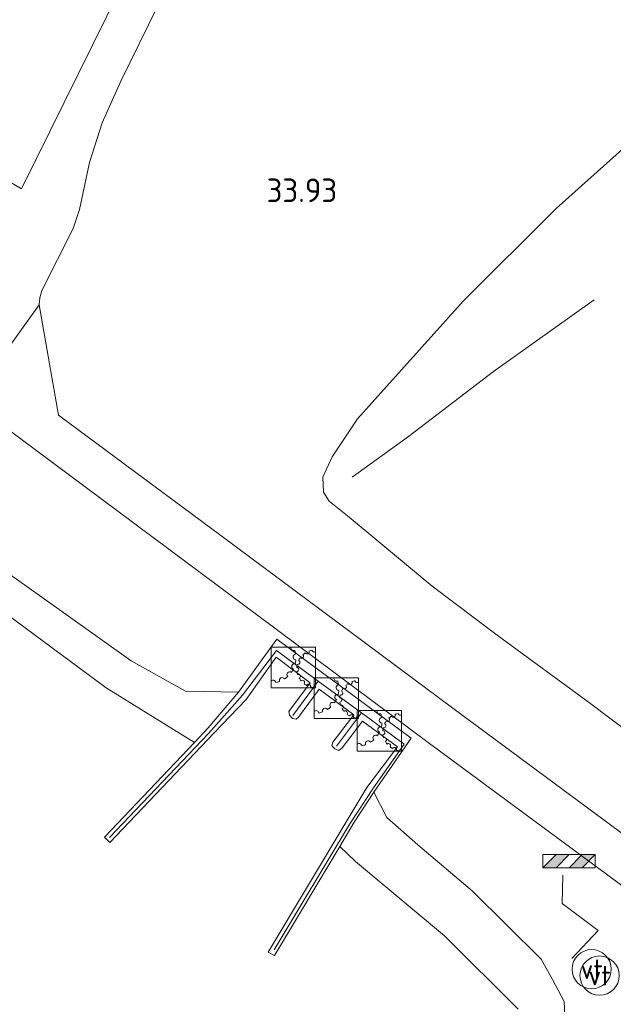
# Model space of a CAD drawing. Header units: metres. Extents: x 185049 to 189876, y 349292 to 352302.
# Tile 145 of 256: x 189310 to 189355, y 350142 to 350217. Entities that reach past the tile are written whole.
import ezdxf
from ezdxf.enums import TextEntityAlignment as Align

# ---------------------------------------------------------------- set-up
doc = ezdxf.new("R2010")
doc.units = ezdxf.units.M
for name, color, linetype, lineweight in [('B-WE-GR-GRAS-GV', 60, 'Continuous', 13), ('B-WE-GW-TALUD_KRUIN-G', 90, 'Continuous', 18), ('B-WE-IE-MEUBILAIR_WATERWEGMEUBILAIR-S', 150, 'Continuous', 25), ('B-WE-IE-MEUBILAIR_WEGMEUBILAIR-S', 7, 'Continuous', 25), ('B-WE-IE-MEUBILAIR_WEGMEUBILAIR_PARKEERMAATREGEL-G', 7, 'Continuous', 18), ('B-WE-IE-TERREINAFSCHEIDING_KUNSTMATIG_HEKWERK-G', 20, 'IE-TERREINAFSCHEIDING-KUNSTMATIG', 18), ('B-WE-IE-TERREINAFSCHEIDING_KUNSTMATIG_MUUR-G', 90, 'IE-TERREINAFSCHEIDING-KUNSTMATIG-DICHT', 18), ('B-WE-IE-TERREINAFSCHEIDING_KUNSTMATIG_MUUR-GV', 90, 'Continuous', 18), ('B-WE-OB-OEVERVOORZIENING-G', 7, 'Continuous', 18), ('B-WE-OG-BREUKLIJN-G', 7, 'Continuous', 18), ('B-WE-OG-WATER_KANAAL-GV', 120, 'Continuous', 18), ('B-WE-VH-VERHARDING_ASFALT-GV', 252, 'Continuous', 18), ('B-WE-VH-VERHARDING_ASFALT_GROEN-GV', 100, 'Continuous', 18), ('X-XX-AL-HOOGTELABEL-S', 7, 'Continuous', 25)]:
    doc.layers.add(name, color=color, linetype=linetype, lineweight=lineweight)
doc.styles.add('NLCS-ISO', font='NLCS-ISO.ttf')
doc.styles.add('NLCS-ISO-ANNOTATIVE-T18', font='NLCS-ISO.ttf', dxfattribs={"height": 1.8})
doc.linetypes.add('IE-TERREINAFSCHEIDING-KUNSTMATIG', pattern='A,4,[82,NLCS.SHX,S=0.75,R=90,X=0,Y=0],4,-2', length=10)
doc.linetypes.add('IE-TERREINAFSCHEIDING-KUNSTMATIG-DICHT', pattern='A,8,-1,[82,NLCS.SHX,S=0.75,R=90,X=0,Y=0],-1', length=10)

# ---------------------------------------------------------------- blocks, each defined once
blk = doc.blocks.new('SIE-WATER_BEWEGINGSWERKTUIG-SO')
at = {"color": 0, "linetype": 'ByBlock', "lineweight": 18}
blk.add_lwpolyline([(1.699, 1.55), (-1.699, 1.55), (-1.699, -1.55), (1.699, -1.55)], close=True, dxfattribs=at)
for centre, radius, start, end in [((0.035, 1.502), 0.211, 166.7542, 291.01156), ((0.201, 0.798), 0.211, 95.44647, 269.077), ((-1.699, 0.723), 1.901, 8.63121, 17.82682), ((0.622, 0.86), 0.16, 231.57734, 45.20786), ((1.699, -0.096), 1.44, 122.82751, 132.02312), ((1.057, 1.193), 0.16, 209.64277, 23.2733), ((1.699, -0.096), 1.44, 100.89295, 110.08856), ((1.585, 1.34), 0.16, 187.70821, 315.21921), ((0.091, 0.083), 0.211, 73.51191, 247.14243), ((-1.699, 0.723), 1.901, 346.69665, 355.89226), ((1.699, -0.096), 1.44, 166.69665, 175.89226), ((0.26, -0.153), 0.16, 275.44647, 89.077), ((0.343, 0.389), 0.16, 253.51191, 67.14243), ((1.699, -0.096), 1.44, 144.76208, 153.95769), ((-1.699, 0.723), 1.901, 302.82751, 312.02312), ((-0.277, -0.54), 0.211, 51.57734, 225.20786), ((-1.699, 0.723), 1.901, 324.76208, 333.95769), ((1.699, -0.096), 1.44, 188.63121, 197.82682), ((0.385, -0.686), 0.16, 297.38104, 111.01156), ((-1.549, -1.172), 0.211, 7.70821, 135.21921), ((-1.699, 0.723), 1.901, 280.89295, 290.08856), ((-0.852, -0.979), 0.211, 29.64277, 203.2733), ((1.699, -0.096), 1.44, 210.56578, 219.76139), ((0.701, -1.134), 0.16, 319.31561, 132.94613), ((1.699, -0.096), 1.44, 232.50034, 241.69596), ((1.161, -1.432), 0.16, 341.25017, 154.8807), ((1.699, -0.096), 1.44, 254.43491, 263.63052), ((1.699, -1.536), 0.16, 90, 176.81526)]:
    blk.add_arc(centre, radius, start, end, dxfattribs=at)
blk = doc.blocks.new('SAL-HOOGTELABEL-SO')
at = {"color": 0, "linetype": 'ByBlock', "lineweight": -2, "style": 'NLCS-ISO-ANNOTATIVE-T18'}
blk.add_attdef('HOOGTE', text='', height=1.8, dxfattribs=at).set_placement((2.788, 0), align=Align.RIGHT)
blk = doc.blocks.new('SIE-WATER_VERKLIKKER_TRANSPORTLEIDING-SO')
at = {"color": 0, "linetype": 'ByBlock', "lineweight": 18}
blk.add_circle((0, 0), 1.5, dxfattribs=at)
at = {"color": 0, "linetype": 'ByBlock', "lineweight": 18, "style": 'NLCS-ISO'}
blk.add_text('vt', height=1.5, dxfattribs=at).set_placement((0, 0), align=Align.MIDDLE_CENTER)
blk = doc.blocks.new('SIE-WEG_SLAGBOOM-SO')
at = {"linetype": 'ByBlock', "lineweight": 18}
h = blk.add_hatch(color=0, dxfattribs=at)
h.dxf.hatch_style = 1
h.paths.add_polyline_path([(0, 0.5), (-1, 0.5), (-2, -0.5), (-1, -0.5)])
h.paths.add_polyline_path([(2, 0.5), (1, 0.5), (0, -0.5), (1, -0.5)])
at = {"color": 0, "linetype": 'ByBlock', "lineweight": 18}
blk.add_lwpolyline([(-2, 0.5), (2, 0.5), (2, -0.5), (-2, -0.5)], close=True, dxfattribs=at)
for points in [[(-2, -0.5), (-1, 0.5)], [(-1, -0.5), (0, 0.5)], [(0, -0.5), (1, 0.5)], [(1, -0.5), (2, 0.5)]]:
    blk.add_lwpolyline(points, dxfattribs=at)

msp = doc.modelspace()

# ---------------------------------------------------------------- linework, layer by layer
at = {"layer": 'B-WE-GR-GRAS-GV'}
for points in [[(189338.277, 350261.349, 34.077), (189327.413, 350239.468, 34.07), (189317.637, 350219.687, 34.066), (189310.015, 350204.264, 34.116), (189307.256, 350205.86, 34.119), (189304.1444, 350199.4925, 34.1221), (189296.564, 350203.937, 34.094), (189308.871, 350224.776, 34.127), (189315.939, 350236.738, 34.122), (189326.664, 350254.776, 34.075), (189329.849, 350252.974, 34.05), (189339.398, 350269.312, 34.056)], [(189358.2682, 350153.2775, 34.0778), (189343.064, 350164.507, 34.248), (189325.232, 350177.763, 34.174), (189312.833, 350186.959, 34.111), (189311.37, 350195.397, 34.094), (189311.398, 350195.915, 34.107), (189311.57, 350196.497, 34.113), (189313.959, 350201.226, 34.133), (189314.431, 350202.678, 34.147), (189315.206, 350206.272, 34.159), (189316.176, 350209.292, 34.174), (189317.606, 350212.471, 34.174), (189320.427, 350218.227, 34.15), (189330.133, 350238.02, 34.151), (189341.1, 350260.129, 34.167)], [(189360.522, 350211.396, 33.219), (189350.879, 350202.741, 33.219), (189343.752, 350195.683, 33.365), (189335.684, 350186.695, 33.648), (189333.7417, 350183.7755, 33.7907), (189333.0412, 350182.2396, 33.8174), (189333.0989, 350181.0844, 33.8307), (189333.5341, 350180.4015, 33.8307), (189335.042, 350179.1604, 33.8041), (189341.3947, 350173.9076, 33.9241), (189346.3687, 350170.1509, 33.7641), (189353.5297, 350164.9063, 33.8574), (189359.5257, 350160.3743, 33.7641)], [(189359.5257, 350160.3743, 33.7641), (189353.5297, 350164.9063, 33.8574), (189346.3687, 350170.1509, 33.7641), (189341.3947, 350173.9076, 33.9241), (189335.042, 350179.1604, 33.8041), (189333.5341, 350180.4015, 33.8307), (189333.0989, 350181.0844, 33.8307), (189333.0412, 350182.2396, 33.8174), (189333.7417, 350183.7755, 33.7907), (189335.684, 350186.695, 33.648), (189343.752, 350195.683, 33.365), (189350.879, 350202.741, 33.219), (189360.522, 350211.396, 33.219)], [(189351.62, 350139.587, 34.058), (189351.484, 350142.181, 34.025), (189350.582, 350143.84, 34.064), (189349.728, 350145.409, 34.1), (189344.462, 350150.628, 34.13), (189340.289, 350154.135, 34.126), (189337.923, 350156.217, 34.062), (189336.932, 350158.155, 34.041), (189339.78, 350162.297, 34.205), (189329.513, 350169.844, 34.109), (189326.598, 350165.813, 34.122), (189322.553, 350165.877, 33.831), (189318.388, 350168.187, 33.898), (189311.208, 350173.314, 33.974), (189306.968, 350176.298, 33.987), (189303.781, 350178.661, 33.881), (189300.924, 350180.905, 33.839), (189306.046, 350188.037, 34.063), (189323.757, 350174.871, 34.171), (189341.098, 350161.968, 34.24), (189356.363, 350150.666, 34.197)], [(189306.968, 350176.298, 33.987), (189311.208, 350173.314, 33.974), (189318.388, 350168.187, 33.898), (189322.553, 350165.877, 33.831), (189326.598, 350165.813, 34.122), (189324.278, 350163.073, 33.118), (189323.24, 350161.965, 32.4), (189316.488, 350166.128, 32.401), (189310.389, 350170.649, 32.401), (189304.704, 350174.841, 32.401)], [(189347.977, 350141.595, 32.401), (189342.333, 350147.19, 32.401), (189335.54, 350152.862, 32.401), (189334.338, 350154.004, 32.4), (189335.435, 350155.871, 33.164), (189336.932, 350158.155, 34.041), (189337.923, 350156.217, 34.062), (189340.289, 350154.135, 34.126), (189344.462, 350150.628, 34.13), (189349.728, 350145.409, 34.1), (189350.582, 350143.84, 34.064), (189351.484, 350142.181, 34.025), (189351.62, 350139.587, 34.058)]]:
    msp.add_polyline3d(points, dxfattribs=at)
at = {"layer": 'B-WE-GW-TALUD_KRUIN-G'}
for points in [[(189360.522, 350211.396, 33.219), (189350.879, 350202.741, 33.219), (189343.752, 350195.683, 33.365), (189335.684, 350186.695, 33.648), (189333.7417, 350183.7755, 33.7907), (189333.0412, 350182.2396, 33.8174), (189333.0989, 350181.0844, 33.8307), (189333.5341, 350180.4015, 33.8307), (189335.042, 350179.1604, 33.8041), (189341.3947, 350173.9076, 33.9241), (189346.3687, 350170.1509, 33.7641), (189353.5297, 350164.9063, 33.8574), (189359.5257, 350160.3743, 33.7641)], [(189326.598, 350165.813, 34.122), (189322.553, 350165.877, 33.831), (189318.388, 350168.187, 33.898), (189311.208, 350173.314, 33.974), (189306.968, 350176.298, 33.987), (189303.781, 350178.661, 33.881), (189300.924, 350180.905, 33.839)], [(189336.932, 350158.155, 34.041), (189337.923, 350156.217, 34.062), (189340.289, 350154.135, 34.126), (189344.462, 350150.628, 34.13), (189349.728, 350145.409, 34.1), (189350.582, 350143.84, 34.064)], [(189350.582, 350143.84, 34.064), (189351.484, 350142.181, 34.025), (189351.62, 350139.587, 34.058), (189350.173, 350136.481, 34.122), (189346.519, 350131.433, 34.109), (189340.104, 350123.069, 34.054), (189334.391, 350115.215, 34.075), (189327.079, 350105.136, 34.029), (189319.8, 350095.113, 34.071), (189317.796, 350091.26, 34.126), (189314.632, 350086.449, 34.075), (189307.893, 350077.155, 34.109), (189301.13, 350068.199, 34.13), (189294.534, 350059.197, 34.084), (189289.416, 350052.247, 34.14), (189288.054, 350050.275, 34.062), (189286.809, 350049.335, 33.755)]]:
    msp.add_polyline3d(points, dxfattribs=at)
at = {"layer": 'B-WE-IE-MEUBILAIR_WEGMEUBILAIR_PARKEERMAATREGEL-G'}
msp.add_polyline3d([(189352.0604, 350145.4506, 34.1573), (189354.0733, 350147.6032, 34.2048), (189351.335, 350149.6695, 34.2166), (189351.3715, 350151.8278, 34.1751)], dxfattribs=at)
at = {"layer": 'B-WE-IE-TERREINAFSCHEIDING_KUNSTMATIG_HEKWERK-G'}
msp.add_polyline3d([(189326.598, 350165.813, 34.122), (189329.513, 350169.844, 34.109), (189339.78, 350162.297, 34.205), (189336.932, 350158.155, 34.041)], dxfattribs=at)
at = {"layer": 'B-WE-IE-TERREINAFSCHEIDING_KUNSTMATIG_MUUR-G'}
for points in [[(189316.744, 350154.704, 33.173), (189324.3, 350162.652, 33.173), (189326.895, 350165.562, 34.172), (189329.507, 350168.98, 34.172), (189332.68, 350166.653, 34.172)], [(189332.68, 350166.653, 34.172), (189330.752, 350164.023, 34.172)], [(189332.68, 350166.653, 34.172), (189336.006, 350164.215, 34.172)], [(189336.006, 350164.215, 34.172), (189339.254, 350161.833, 34.172), (189336.904, 350158.499, 34.126), (189335.097, 350155.755, 33.13), (189329.318, 350146.126, 33.168)], [(189336.006, 350164.215, 34.172), (189334.072, 350161.665, 34.172)]]:
    msp.add_polyline3d(points, dxfattribs=at)
at = {"layer": 'B-WE-IE-TERREINAFSCHEIDING_KUNSTMATIG_MUUR-GV'}
msp.add_polyline3d([(189329.513, 350169.844, 34.109), (189339.78, 350162.297, 34.205), (189336.932, 350158.155, 34.041), (189335.435, 350155.871, 33.164), (189334.338, 350154.004, 32.4), (189329.337, 350145.682, 32.4), (189328.859, 350145.934, 32.4), (189334.948, 350156.112, 32.4), (189336.401, 350158.518, 32.4), (189338.745, 350161.622, 32.4), (189336.059, 350163.593, 32.4), (189334.516, 350161.538, 32.4), (189334.268, 350161.354, 32.4), (189333.96, 350161.469, 32.4), (189333.732, 350161.701, 32.4), (189333.798, 350161.992, 32.4), (189335.406, 350164.069, 32.4), (189332.752, 350166.034, 32.4), (189331.181, 350163.888, 32.4), (189330.993, 350163.747, 32.4), (189330.719, 350163.802, 32.4), (189330.482, 350164.035, 32.4), (189330.433, 350164.315, 32.4), (189332.066, 350166.513, 32.4), (189329.477, 350168.469, 32.4), (189327.184, 350165.249, 32.4), (189324.723, 350162.704, 32.4), (189316.764, 350154.319, 32.4), (189316.348, 350154.723, 32.4), (189323.24, 350161.965, 32.4), (189324.278, 350163.073, 33.118), (189326.598, 350165.813, 34.122)], close=True, dxfattribs=at)
at = {"layer": 'B-WE-OB-OEVERVOORZIENING-G'}
msp.add_polyline3d([(189304.704, 350174.841, 32.401), (189310.389, 350170.649, 32.401), (189316.488, 350166.128, 32.401), (189323.24, 350161.965, 32.4), (189316.348, 350154.723, 32.4), (189316.764, 350154.319, 32.4), (189324.723, 350162.704, 32.4), (189327.184, 350165.249, 32.4), (189329.477, 350168.469, 32.4), (189332.066, 350166.513, 32.4), (189330.433, 350164.315, 32.4), (189330.482, 350164.035, 32.4), (189330.719, 350163.802, 32.4), (189330.993, 350163.747, 32.4), (189331.181, 350163.888, 32.4), (189332.752, 350166.034, 32.4), (189335.406, 350164.069, 32.4), (189333.798, 350161.992, 32.4), (189333.732, 350161.701, 32.4), (189333.96, 350161.469, 32.4), (189334.268, 350161.354, 32.4), (189334.516, 350161.538, 32.4), (189336.059, 350163.593, 32.4), (189338.745, 350161.622, 32.4), (189336.401, 350158.518, 32.4), (189334.948, 350156.112, 32.4), (189328.859, 350145.934, 32.4), (189329.337, 350145.682, 32.4), (189334.338, 350154.004, 32.4), (189335.54, 350152.862, 32.401), (189342.333, 350147.19, 32.401), (189347.977, 350141.595, 32.401)], dxfattribs=at)
at = {"layer": 'B-WE-OG-BREUKLIJN-G'}
msp.add_polyline3d([(189353.777, 350195.772, 29.84), (189346.073, 350190.31, 30.777), (189339.591, 350185.322, 31.81), (189335.279, 350182.24, 33.084)], dxfattribs=at)
at = {"layer": 'B-WE-OG-WATER_KANAAL-GV'}
msp.add_polyline3d([(189304.704, 350174.841, 32.401), (189310.389, 350170.649, 32.401), (189316.488, 350166.128, 32.401), (189323.24, 350161.965, 32.4), (189316.348, 350154.723, 32.4), (189316.764, 350154.319, 32.4), (189324.723, 350162.704, 32.4), (189327.184, 350165.249, 32.4), (189329.477, 350168.469, 32.4), (189332.066, 350166.513, 32.4), (189330.433, 350164.315, 32.4), (189330.482, 350164.035, 32.4), (189330.719, 350163.802, 32.4), (189330.993, 350163.747, 32.4), (189331.181, 350163.888, 32.4), (189332.752, 350166.034, 32.4), (189335.406, 350164.069, 32.4), (189333.798, 350161.992, 32.4), (189333.732, 350161.701, 32.4), (189333.96, 350161.469, 32.4), (189334.268, 350161.354, 32.4), (189334.516, 350161.538, 32.4), (189336.059, 350163.593, 32.4), (189338.745, 350161.622, 32.4), (189336.401, 350158.518, 32.4), (189334.948, 350156.112, 32.4), (189328.859, 350145.934, 32.4), (189329.337, 350145.682, 32.4), (189334.338, 350154.004, 32.4), (189335.54, 350152.862, 32.401), (189342.333, 350147.19, 32.401), (189347.977, 350141.595, 32.401)], dxfattribs=at)
at = {"layer": 'B-WE-VH-VERHARDING_ASFALT-GV'}
msp.add_polyline3d([(189341.1, 350260.129, 34.167), (189330.133, 350238.02, 34.151), (189320.427, 350218.227, 34.15), (189317.606, 350212.471, 34.174), (189316.176, 350209.292, 34.174), (189315.206, 350206.272, 34.159), (189314.431, 350202.678, 34.147), (189313.959, 350201.226, 34.133), (189311.57, 350196.497, 34.113), (189311.398, 350195.915, 34.107), (189311.37, 350195.397, 34.094), (189306.046, 350188.037, 34.063), (189305.623, 350188.423, 34.04), (189304.563, 350189.135, 34.089), (189302.515, 350190.648, 34.181), (189303.1663, 350191.7539, 34.15), (189305.5901, 350195.868, 34.05), (189306.806, 350197.932, 34.132), (189304.1444, 350199.4925, 34.1221), (189307.256, 350205.86, 34.119), (189310.015, 350204.264, 34.116), (189317.637, 350219.687, 34.066), (189327.413, 350239.468, 34.07), (189338.277, 350261.349, 34.077)], dxfattribs=at)
at = {"layer": 'B-WE-VH-VERHARDING_ASFALT_GROEN-GV'}
msp.add_polyline3d([(189358.2682, 350153.2775, 34.0778), (189356.363, 350150.666, 34.197), (189341.098, 350161.968, 34.24), (189323.757, 350174.871, 34.171), (189306.046, 350188.037, 34.063), (189311.37, 350195.397, 34.094), (189312.833, 350186.959, 34.111), (189325.232, 350177.763, 34.174), (189343.064, 350164.507, 34.248)], close=True, dxfattribs=at)

# ---------------------------------------------------------------- block references
at = {"layer": 'B-WE-IE-MEUBILAIR_WATERWEGMEUBILAIR-S'}
for name, p in [('SIE-WATER_BEWEGINGSWERKTUIG-SO', (189330.779, 350167.686, 34.132)), ('SIE-WATER_BEWEGINGSWERKTUIG-SO', (189334.063, 350165.351, 34.126)), ('SIE-WATER_BEWEGINGSWERKTUIG-SO', (189337.357, 350162.853, 34.193)), ('SIE-WATER_VERKLIKKER_TRANSPORTLEIDING-SO', (189353.5844, 350144.6363, 34.1692)), ('SIE-WATER_VERKLIKKER_TRANSPORTLEIDING-SO', (189354.1913, 350144.1479, 34.1736))]:
    msp.add_blockref(name, p, dxfattribs=at)
at = {"layer": 'B-WE-IE-MEUBILAIR_WEGMEUBILAIR-S'}
msp.add_blockref('SIE-WEG_SLAGBOOM-SO', (189351.865, 350152.894, 34.207), dxfattribs=at)
at = {"layer": 'X-XX-AL-HOOGTELABEL-S'}
msp.add_blockref('SAL-HOOGTELABEL-SO', (189331.3467, 350203.2425, 33.9344), dxfattribs=at).add_auto_attribs({'HOOGTE': '33.93'})

doc.saveas('drawing.dxf')
